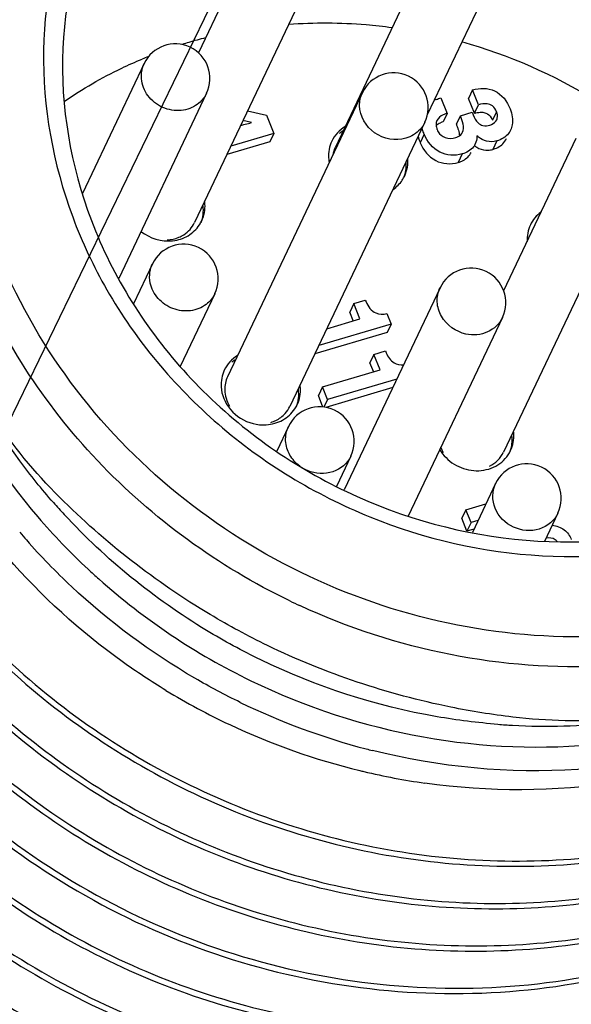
# Model space of a CAD drawing. Header units: millimetres. Extents: x -2409 to 4118, y -415 to 1151.
# Tile 14 of 38: x -2048.62 to -2043.84, y -213.19 to -204.65. Entities that reach past the tile are written whole.
import ezdxf
from ezdxf.enums import TextEntityAlignment as Align

# ---------------------------------------------------------------- set-up
doc = ezdxf.new("R2010")
doc.units = ezdxf.units.MM
doc.header["$LTSCALE"] = 65.395
doc.layers.get('0').update_dxf_attribs({"linetype": 'CONTINUOUS'})
doc.layers.add('00_COMPONENTS', color=7, linetype='CONTINUOUS')
doc.layers.add('51__DRAFT_DIMS', color=7, linetype='CONTINUOUS')
doc.styles.get("Standard").update_dxf_attribs({"font": 'simfang.ttf'})
doc.dimstyles.new('DIMSTYLE_1', dxfattribs={"dimtxt": 3, "dimasz": 3, "dimexe": 2.5, "dimexo": 0.5, "dimgap": 0.75, "dimtad": 1, "dimdsep": 46, "dimtxsty": 'STANDARD', "dimblk": '_FILLED', "dimblk1": '_FILLED', "dimblk2": '_FILLED', "dimcen": 0.09, "dimclrt": 3, "dimazin": 2, "dimtp": 0.3, "dimtm": 0.3, "dimtfac": 1, "dimtofl": 0, "dimtmove": 0, "dimatfit": 3, "dimldrblk": '_FILLED', "dimfxl": 1, "dimtolj": 1, "dimarcsym": 0})
doc.dimstyles.new('DIMSTYLE_3', dxfattribs={"dimtxt": 3, "dimasz": 3, "dimexe": 2.5, "dimexo": 0.5, "dimgap": 0.75, "dimtad": 1, "dimdsep": 46, "dimtxsty": 'STANDARD', "dimblk": '_FILLED', "dimblk1": '_FILLED', "dimblk2": '_FILLED', "dimcen": 0.09, "dimclrt": 3, "dimazin": 2, "dimtp": 0.5, "dimtm": 0.5, "dimtfac": 1, "dimtofl": 0, "dimtmove": 0, "dimatfit": 3, "dimldrblk": '_FILLED', "dimfxl": 1, "dimtolj": 1, "dimarcsym": 0})

# ---------------------------------------------------------------- blocks, each defined once
blk = doc.blocks.new('_FILLED')
at = {"color": 0, "linetype": 'ByBlock'}
blk.add_solid([(0, 0), (-1, 0.1667), (-1, -0.1667)], dxfattribs=at)
blk = doc.blocks.new('*D7')
at = {"layer": '51__DRAFT_DIMS', "color": 4}
for p, q in [((-2152.2772, -100.7443), (-2257.1061, -316.1165)), ((-1972.3105, -187.9881), (-2077.2779, -403.6449)), ((-2256.0119, -313.8686), (-2166.0979, -357.6328)), ((-2076.1838, -401.397), (-2166.0979, -357.6328))]:
    blk.add_line(p, q, dxfattribs=at)
at = {"layer": '51__DRAFT_DIMS', "color": 4, "xscale": 3, "yscale": 3, "zscale": 3}
for p, rotation in [((-2256.0119, -313.8686), 154.0462685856), ((-2076.1838, -401.397), 334.0462685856)]:
    blk.add_blockref('_FILLED', p, dxfattribs=dict(at, rotation=rotation))
at = {"layer": '51__DRAFT_DIMS', "color": 3}
blk.add_text('200', height=3, rotation=-25.95373, dxfattribs=at).set_placement((-2165.7696, -356.9585), align=Align.CENTER)
blk = doc.blocks.new('*D9')
at = {"layer": '51__DRAFT_DIMS', "color": 4}
for p, q in [((-2053.4997, -126.3004), (-2185.009, -397.5782)), ((-2017.5064, -143.7491), (-2149.0156, -415.0269)), ((-2183.9184, -395.3286), (-2165.9218, -404.0529)), ((-2147.9251, -412.7773), (-2165.9218, -404.0529))]:
    blk.add_line(p, q, dxfattribs=at)
at = {"layer": '51__DRAFT_DIMS', "color": 4, "xscale": 3, "yscale": 3, "zscale": 3}
for p, rotation in [((-2183.9184, -395.3286), 154.1369605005), ((-2147.9251, -412.7773), 334.1369605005)]:
    blk.add_blockref('_FILLED', p, dxfattribs=dict(at, rotation=rotation))
at = {"layer": '51__DRAFT_DIMS', "color": 3}
blk.add_text('40', height=3, rotation=-25.86304, dxfattribs=at).set_placement((-2165.5946, -403.3781), align=Align.CENTER)
blk = doc.blocks.new('*D10')
at = {"layer": '51__DRAFT_DIMS', "color": 4}
for p, q in [((-2122.4256, -85.8099), (-2243.5281, -335.6207)), ((-1979.0001, -155.3393), (-2100.1026, -405.1501)), ((-2243.5281, -335.6207), (-2244.9458, -338.5452)), ((-2243.8553, -336.2956), (-2172.1425, -371.0603)), ((-2100.4298, -405.825), (-2172.1425, -371.0603)), ((-2100.1026, -405.1501), (-2101.5203, -408.0746))]:
    blk.add_line(p, q, dxfattribs=at)
at = {"layer": '51__DRAFT_DIMS', "color": 4, "xscale": 3, "yscale": 3, "zscale": 3}
for p, rotation in [((-2243.8553, -336.2956), 154.1369605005), ((-2100.4298, -405.825), 334.1369605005)]:
    blk.add_blockref('_FILLED', p, dxfattribs=dict(at, rotation=rotation))
at = {"layer": '51__DRAFT_DIMS', "color": 3}
blk.add_text('160', height=3, rotation=-25.86304, dxfattribs=at).set_placement((-2171.8154, -370.3854), align=Align.CENTER)

msp = doc.modelspace()

# ---------------------------------------------------------------- linework, layer by layer
at = {"layer": '00_COMPONENTS', "color": 7}
for p, q in [((-2044.7168, -203.2932), (-2045.8877, -205.7582)), ((-2044.1748, -203.5506), (-2045.0869, -205.4707)), ((-2046.478, -203.6832), (-2047.072, -204.9337)), ((-2045.9361, -203.9406), (-2047.1069, -206.4056)), ((-2047.5445, -205.0268), (-2048.0793, -206.1529)), ((-2044.6932, -205.2554), (-2044.7282, -205.329)), ((-2044.642, -205.3842), (-2044.6932, -205.2554)), ((-2047.0025, -205.2842), (-2047.7652, -206.89)), ((-2045.6501, -205.2784), (-2046.8209, -207.7434)), ((-2044.9683, -205.3236), (-2044.9147, -205.4582)), ((-2044.677, -205.4578), (-2044.7282, -205.329)), ((-2044.677, -205.4578), (-2044.642, -205.3842)), ((-2046.6463, -205.436), (-2046.4817, -205.4746)), ((-2046.4817, -205.4746), (-2046.419, -205.6321)), ((-2044.9143, -205.4593), (-2044.9492, -205.5329)), ((-2044.8347, -205.5532), (-2044.7997, -205.4796)), ((-2044.7997, -205.4796), (-2044.6974, -205.4493)), ((-2044.6974, -205.4493), (-2044.6887, -205.4711)), ((-2046.6117, -205.5375), (-2046.6867, -205.521)), ((-2045.1081, -205.5358), (-2046.2789, -208.0009)), ((-2046.419, -205.6321), (-2046.7919, -205.7425)), ((-2046.419, -205.6321), (-2046.454, -205.7056)), ((-2043.797, -205.6763), (-2044.4245, -206.9975)), ((-2046.454, -205.7056), (-2046.8269, -205.8161)), ((-2043.255, -205.9337), (-2044.4258, -208.3987)), ((-2047.4726, -206.7651), (-2047.6374, -207.112)), ((-2044.9763, -206.9724), (-2045.8089, -208.7253)), ((-2046.9306, -207.0226), (-2047.2306, -207.6541)), ((-2045.7253, -207.1082), (-2045.7602, -207.1818)), ((-2045.7253, -207.1082), (-2045.6249, -207.0785)), ((-2045.672, -207.2422), (-2045.7253, -207.1082)), ((-2045.6249, -207.0785), (-2045.6186, -207.0944)), ((-2045.7274, -207.2642), (-2045.7602, -207.1818)), ((-2045.4378, -207.195), (-2045.4016, -207.2861)), ((-2045.4016, -207.2861), (-2046.0275, -207.4715)), ((-2045.959, -207.3272), (-2045.672, -207.2422)), ((-2045.4016, -207.2861), (-2045.4365, -207.3597)), ((-2044.4343, -207.2298), (-2045.2529, -208.9532)), ((-2045.4365, -207.3597), (-2046.0625, -207.5451)), ((-2045.55, -207.5489), (-2045.585, -207.6225)), ((-2045.55, -207.5489), (-2045.4497, -207.5192)), ((-2045.4967, -207.6828), (-2045.55, -207.5489)), ((-2045.4497, -207.5192), (-2045.4434, -207.535)), ((-2045.5522, -207.7049), (-2045.585, -207.6225)), ((-2045.9974, -207.8311), (-2045.4967, -207.6828)), ((-2045.3523, -207.7641), (-2045.9533, -207.9421)), ((-2045.9974, -207.8311), (-2046.0323, -207.9047)), ((-2045.9921, -208.006), (-2046.0323, -207.9047)), ((-2045.9533, -207.9421), (-2045.9974, -207.8311)), ((-2045.3872, -207.8377), (-2045.9676, -208.0096)), ((-2045.9533, -207.9421), (-2045.9838, -208.0064)), ((-2046.2923, -208.1751), (-2046.3939, -208.389)), ((-2045.7503, -208.4325), (-2045.8746, -208.6941)), ((-2044.4945, -208.6702), (-2044.6956, -209.0936)), ((-2044.7515, -208.8976), (-2044.5781, -208.8463)), ((-2044.7515, -208.8976), (-2044.7864, -208.9712)), ((-2044.7073, -209.0086), (-2044.7515, -208.8976)), ((-2043.9525, -208.9276), (-2044.0682, -209.1712)), ((-2044.7423, -209.0822), (-2044.7864, -208.9712)), ((-2044.7073, -209.0086), (-2044.7423, -209.0822)), ((-2044.6467, -208.9906), (-2044.7073, -209.0086)), ((-2044.6816, -209.0642), (-2044.7423, -209.0822))]:
    msp.add_line(p, q, dxfattribs=at)
at = {"layer": '00_COMPONENTS', "color": 4}
for p, q in [((-2044.4854, -205.4441), (-2044.5204, -205.5177)), ((-2045.1136, -205.6402), (-2045.1485, -205.7137)), ((-2044.4832, -205.6971), (-2044.5182, -205.7706)), ((-2044.7838, -205.8104), (-2044.8187, -205.884))]:
    msp.add_line(p, q, dxfattribs=at)
at = {"layer": '00_COMPONENTS', "color": 7}
for centre, radius, start, end in [((-2046.0224, -208.6762), 3.998, 104.33671, 106.49806), ((-2047.2735, -205.1555), 0.3, 334.59297, 154.59297), ((-2046.0329, -208.6401), 3.9604, 106.50124, 107.35992), ((-2046.019, -209.2268), 4.5581, 58.30906, 74.32089), ((-2046.051, -208.5905), 3.9076, 111.87939, 112.748), ((-2045.3791, -205.4071), 0.3, 334.59297, 154.59297), ((-2044.8872, -205.626), 0.3126, 112.74997, 116.80575), ((-2044.8506, -205.6784), 0.2292, 106.22411, 109.9002), ((-2044.8602, -205.5428), 0.1523, 197.68474, 201.74262), ((-2044.8821, -205.5518), 0.1286, 201.64787, 211.8175), ((-2044.8875, -205.746), 0.223, 106.17268, 112.53835), ((-2045.6559, -205.8747), 0.3104, 121.45249, 128.61881), ((-2044.8035, -205.5723), 0.3728, 193.28782, 198.62198), ((-2045.6567, -205.8672), 0.2553, 154.7303, 168.92422), ((-2044.7442, -205.5526), 0.4353, 198.58807, 201.7309), ((-2045.6241, -205.826), 0.3197, 183.49042, 190.33325), ((-2044.5677, -205.6094), 0.1686, 266.1136, 272.96497), ((-2045.5463, -205.8753), 0.2914, 326.36951, 334.60409), ((-2047.3334, -206.264), 0.3176, 3.47765, 7.50117), ((-2043.9334, -206.5993), 0.3088, 126.86466, 128.62765), ((-2047.3076, -206.2653), 0.2914, 326.36951, 334.60409), ((-2047.2016, -206.8938), 0.3, 334.59297, 154.59297), ((-2044.7053, -207.1011), 0.3, 334.59297, 154.59297), ((-2046.5891, -207.86), 0.3104, 121.45249, 128.61881), ((-2046.5054, -207.8592), 0.3176, 3.47765, 7.50117), ((-2046.4796, -207.8605), 0.2914, 326.36951, 334.60409), ((-2046.0213, -208.3038), 0.3, 334.59297, 154.59297), ((-2044.6523, -208.257), 0.3176, 3.37079, 7.49203), ((-2044.6266, -208.2583), 0.2915, 326.05236, 334.60329), ((-2044.2235, -208.7989), 0.3, 334.59297, 154.59297), ((-2044.1582, -205.1631), 5.5589, 221.33204, 222.77045), ((-2044.2182, -205.3207), 5.5937, 220.57658, 227.02989), ((-2044.2962, -205.4103), 5.6822, 220.37794, 221.28239), ((-2044.2332, -205.3535), 5.767, 221.29384, 226.8917), ((-2044.1712, -205.2718), 5.6616, 227.01904, 228.27906), ((-2044.0955, -205.1764), 5.7831, 228.34871, 244.13133), ((-2044.2631, -205.3647), 5.964, 238.76712, 244.81017), ((-2044.1038, -205.1908), 5.9758, 244.14545, 255.32125), ((-2044.255, -205.3428), 5.9873, 244.82916, 256.3098), ((-2044.0453, -205.1985), 5.5767, 265.60036, 266.9039), ((-2044.0495, -205.3047), 5.4705, 266.88789, 276.20473), ((-2044.1279, -205.2755), 5.8878, 255.33933, 255.90146), ((-2044.2751, -205.4183), 5.9092, 256.32597, 256.66913), ((-2044.2775, -205.4285), 5.8987, 256.6684, 261.91317)]:
    msp.add_arc(centre, radius, start, end, dxfattribs=at)
at = {"layer": '00_COMPONENTS', "color": 4}
for centre, radius, start, end in [((-2044.184, -204.8706), 4.2494, 200.47873, 209.90248), ((-2045.9995, -208.2579), 0.3247, 233.32895, 247.20279), ((-2043.7549, -204.457), 5.8086, 244.23127, 245.17219)]:
    msp.add_arc(centre, radius, start, end, dxfattribs=at)
at = {"layer": '00_COMPONENTS', "color": 7}
for points, knots in [([(-2054.1207, -205.3057), (-2053.9595, -204.9744), (-2053.5868, -204.3335), (-2052.8916, -203.4626), (-2052.0722, -202.6962), (-2051.1436, -202.0484), (-2050.1228, -201.5308), (-2049.0284, -201.1525), (-2047.8804, -200.9202), (-2047.0965, -200.8656), (-2046.7027, -200.8631)], [0, 0, 0, 0, 0.121401, 0.243257, 0.36596, 0.489832, 0.615103, 0.741898, 0.87023, 1, 1, 1, 1]), ([(-2053.6987, -205.5885), (-2053.5708, -205.3378), (-2053.2843, -204.8504), (-2052.7703, -204.1744), (-2052.1773, -203.5604), (-2051.2884, -202.8319), (-2050.0122, -202.1114), (-2048.8849, -201.772), (-2048.3062, -201.6621)], [0, 0, 0, 0, 0.122382, 0.245113, 0.368458, 0.492648, 0.743858, 1, 1, 1, 1]), ([(-2047.9184, -203.5513), (-2048.1293, -203.9951), (-2048.3609, -205.0026), (-2048.0533, -206.5357), (-2047.1632, -207.8751), (-2045.83, -208.8271), (-2044.2498, -209.2589), (-2042.6492, -209.1026), (-2041.2666, -208.3723), (-2040.632, -207.5562), (-2040.4212, -207.1123)], [0, 0, 0, 0, 0.119162, 0.241821, 0.369281, 0.499999, 0.630717, 0.758178, 0.880838, 1, 1, 1, 1]), ([(-2050.4438, -204.7106), (-2050.6173, -205.3165), (-2050.7294, -206.6273), (-2050.1693, -208.5371), (-2048.9688, -210.1926), (-2047.2724, -211.4026), (-2045.2757, -212.0322), (-2043.2029, -212.0038), (-2041.2941, -211.3112), (-2040.2708, -210.4373), (-2039.8662, -209.9327)], [0, 0, 0, 0, 0.118452, 0.240448, 0.366596, 0.495733, 0.62556, 0.753646, 0.878439, 1, 1, 1, 1]), ([(-2050.4354, -204.7129), (-2050.6017, -205.3169), (-2050.7016, -206.6203), (-2050.134, -208.5148), (-2048.9356, -210.1556), (-2047.249, -211.3558), (-2045.2659, -211.9829), (-2043.2065, -211.9608), (-2041.3063, -211.2828), (-2040.2825, -210.4228), (-2039.8755, -209.9251)], [0, 0, 0, 0, 0.118476, 0.240503, 0.36665, 0.495753, 0.62554, 0.75361, 0.878419, 1, 1, 1, 1]), ([(-2046.2911, -204.6853), (-2046.0672, -204.6687), (-2045.7655, -204.6706), (-2045.4673, -204.7031), (-2045.3925, -204.7132)], [0, 0, 0, 0, 0.748573, 1, 1, 1, 1]), ([(-2048.2389, -205.3548), (-2048.0803, -205.2461), (-2047.8563, -205.1171), (-2047.6217, -205.0119), (-2047.562, -204.9868)], [0, 0, 0, 0, 0.74822, 1, 1, 1, 1]), ([(-2044.6932, -205.2554), (-2044.6323, -205.2374), (-2044.4831, -205.2339), (-2044.3927, -205.3549), (-2044.3672, -205.4191)], [0, 0, 0, 0, 0.47936, 1, 1, 1, 1]), ([(-2044.4854, -205.4441), (-2044.4931, -205.4247), (-2044.515, -205.3912), (-2044.5762, -205.3691), (-2044.6183, -205.3772), (-2044.642, -205.3842)], [0, 0, 0, 0, 0.335951, 0.601408, 1, 1, 1, 1]), ([(-2044.3672, -205.4191), (-2044.35, -205.4624), (-2044.3386, -205.5284), (-2044.3568, -205.589), (-2044.3636, -205.6034)], [0, 0, 0, 0, 0.745819, 1, 1, 1, 1]), ([(-2044.9286, -205.4629), (-2044.9356, -205.4654), (-2044.9648, -205.4775), (-2044.9927, -205.4991), (-2045.0033, -205.5213)], [0, 0, 0, 0, 0.230319, 1, 1, 1, 1]), ([(-2044.6887, -205.4711), (-2044.6785, -205.4967), (-2044.6588, -205.5381), (-2044.6005, -205.5703), (-2044.5628, -205.5656), (-2044.5435, -205.5599)], [0, 0, 0, 0, 0.435484, 0.683261, 1, 1, 1, 1]), ([(-2044.677, -205.4578), (-2044.6734, -205.4567), (-2044.6533, -205.4509), (-2044.6322, -205.4477), (-2044.615, -205.4483)], [0, 0, 0, 0, 0.176131, 1, 1, 1, 1]), ([(-2044.5953, -205.4505), (-2044.5893, -205.4517), (-2044.5635, -205.4591), (-2044.5417, -205.4787), (-2044.531, -205.4963)], [0, 0, 0, 0, 0.22771, 1, 1, 1, 1]), ([(-2044.5435, -205.5599), (-2044.5386, -205.5584), (-2044.5148, -205.5494), (-2044.4926, -205.5316), (-2044.4839, -205.5131)], [0, 0, 0, 0, 0.200679, 1, 1, 1, 1]), ([(-2044.4839, -205.5131), (-2044.4818, -205.5087), (-2044.474, -205.4864), (-2044.4786, -205.4613), (-2044.4854, -205.4441)], [0, 0, 0, 0, 0.210672, 1, 1, 1, 1]), ([(-2050.7364, -205.5923), (-2050.8404, -206.1908), (-2050.8253, -207.4556), (-2050.1505, -209.2466), (-2048.9087, -210.7686), (-2047.2368, -211.8607), (-2045.3107, -212.4104), (-2043.3298, -212.353), (-2041.5055, -211.6884), (-2040.5149, -210.8672), (-2040.1161, -210.3924)], [0, 0, 0, 0, 0.118905, 0.241505, 0.367989, 0.497044, 0.626491, 0.754134, 0.878623, 1, 1, 1, 1]), ([(-2050.7145, -205.5464), (-2050.8185, -206.1448), (-2050.8034, -207.4096), (-2050.1286, -209.2006), (-2048.8868, -210.7226), (-2047.2149, -211.8147), (-2045.2889, -212.3643), (-2043.308, -212.3069), (-2041.4837, -211.6423), (-2040.4932, -210.8212), (-2040.0944, -210.3464)], [0, 0, 0, 0, 0.118905, 0.241505, 0.367989, 0.497044, 0.626491, 0.754134, 0.878623, 1, 1, 1, 1]), ([(-2046.7072, -205.5642), (-2046.6944, -205.5606), (-2046.6627, -205.5513), (-2046.6303, -205.5442), (-2046.6117, -205.5374)], [0, 0, 0, 0, 0.403389, 1, 1, 1, 1]), ([(-2045.1136, -205.6402), (-2045.1151, -205.6363), (-2045.1221, -205.6181), (-2045.1278, -205.5994), (-2045.1313, -205.5844)], [0, 0, 0, 0, 0.210468, 1, 1, 1, 1]), ([(-2045.0033, -205.5213), (-2045.0083, -205.532), (-2045.0118, -205.5486), (-2045.0105, -205.5649), (-2045.0099, -205.5694)], [0, 0, 0, 0, 0.72216, 1, 1, 1, 1]), ([(-2044.3636, -205.6034), (-2044.3685, -205.6137), (-2044.3956, -205.6581), (-2044.4447, -205.6857), (-2044.4832, -205.6971)], [0, 0, 0, 0, 0.221226, 1, 1, 1, 1]), ([(-2044.7838, -205.8104), (-2044.8464, -205.829), (-2044.9955, -205.8186), (-2045.0884, -205.7034), (-2045.1136, -205.6402)], [0, 0, 0, 0, 0.489743, 1, 1, 1, 1]), ([(-2044.9914, -205.6196), (-2044.978, -205.6412), (-2044.9307, -205.6803), (-2044.8698, -205.6765), (-2044.8405, -205.6678)], [0, 0, 0, 0, 0.454371, 1, 1, 1, 1]), ([(-2044.8405, -205.6678), (-2044.8332, -205.6656), (-2044.8096, -205.6571), (-2044.7888, -205.6387), (-2044.7813, -205.6228)], [0, 0, 0, 0, 0.30231, 1, 1, 1, 1]), ([(-2044.6572, -205.6524), (-2044.6567, -205.6563), (-2044.6556, -205.6803), (-2044.6614, -205.7048), (-2044.67, -205.7231)], [0, 0, 0, 0, 0.161224, 1, 1, 1, 1]), ([(-2044.4832, -205.6971), (-2044.512, -205.7056), (-2044.5704, -205.7074), (-2044.6216, -205.6817), (-2044.6414, -205.6658)], [0, 0, 0, 0, 0.541597, 1, 1, 1, 1]), ([(-2044.5182, -205.7706), (-2044.5035, -205.7663), (-2044.4553, -205.7483), (-2044.4142, -205.7097), (-2044.3986, -205.677)], [0, 0, 0, 0, 0.296354, 1, 1, 1, 1]), ([(-2045.1485, -205.7137), (-2045.1234, -205.777), (-2045.0305, -205.8922), (-2044.8813, -205.9026), (-2044.8187, -205.884)], [0, 0, 0, 0, 0.510257, 1, 1, 1, 1]), ([(-2044.67, -205.7231), (-2044.6742, -205.7318), (-2044.6996, -205.7737), (-2044.7464, -205.7994), (-2044.7838, -205.8104)], [0, 0, 0, 0, 0.198662, 1, 1, 1, 1]), ([(-2044.6775, -205.7385), (-2044.6711, -205.7437), (-2044.642, -205.7641), (-2044.6064, -205.7757), (-2044.5791, -205.7775)], [0, 0, 0, 0, 0.229244, 1, 1, 1, 1]), ([(-2050.8845, -205.8194), (-2051.0077, -206.424), (-2051.0249, -207.7102), (-2050.3702, -209.543), (-2049.1238, -211.1048), (-2047.4281, -212.2252), (-2045.4674, -212.7841), (-2043.4519, -212.7145), (-2041.6037, -212.0168), (-2040.6121, -211.1623), (-2040.2176, -210.6708)], [0, 0, 0, 0, 0.11881, 0.241307, 0.36778, 0.496922, 0.626481, 0.75419, 0.878658, 1, 1, 1, 1]), ([(-2050.8721, -205.8213), (-2050.9886, -206.4235), (-2050.9949, -207.7016), (-2050.3342, -209.5191), (-2049.091, -211.0668), (-2047.4055, -212.178), (-2045.4584, -212.735), (-2043.4558, -212.672), (-2041.6158, -211.9889), (-2040.6237, -211.1479), (-2040.2269, -210.6632)], [0, 0, 0, 0, 0.118841, 0.241367, 0.367835, 0.49694, 0.62646, 0.754155, 0.878639, 1, 1, 1, 1]), ([(-2044.8187, -205.884), (-2044.8038, -205.8796), (-2044.7583, -205.8625), (-2044.7192, -205.8266), (-2044.705, -205.7966)], [0, 0, 0, 0, 0.319378, 1, 1, 1, 1]), ([(-2051.2086, -206.1664), (-2051.3595, -206.4844), (-2051.5937, -207.1582), (-2051.7662, -208.5864), (-2051.3954, -210.4337), (-2050.1163, -212.3415), (-2048.2032, -213.6994), (-2045.9295, -214.3151), (-2043.6156, -214.0947), (-2041.9175, -213.2079), (-2040.884, -212.1628), (-2040.4896, -211.5483), (-2040.3282, -211.226)], [0, 0, 0, 0, 0.059175, 0.118825, 0.240332, 0.366537, 0.49622, 0.626484, 0.754353, 0.878333, 0.939388, 1, 1, 1, 1]), ([(-2051.1977, -206.2002), (-2051.4241, -206.8322), (-2051.6157, -208.2269), (-2051.0628, -210.2834), (-2049.774, -212.0534), (-2047.9283, -213.3074), (-2045.7654, -213.885), (-2043.5615, -213.7046), (-2041.6085, -212.7737), (-2040.6473, -211.7099), (-2040.2987, -211.1185)], [0, 0, 0, 0, 0.11846, 0.240536, 0.367071, 0.496726, 0.626829, 0.754686, 0.878872, 1, 1, 1, 1]), ([(-2051.1433, -206.1845), (-2051.3208, -206.8057), (-2051.4288, -208.1523), (-2050.8264, -210.1053), (-2049.5569, -211.7784), (-2047.7819, -212.9714), (-2045.7138, -213.543), (-2043.5967, -213.4182), (-2041.6883, -212.6014), (-2040.7072, -211.6371), (-2040.3339, -211.0925)], [0, 0, 0, 0, 0.118593, 0.240856, 0.367362, 0.49678, 0.626642, 0.754453, 0.878783, 1, 1, 1, 1]), ([(-2051.1349, -206.1869), (-2051.3026, -206.7971), (-2051.4005, -208.1148), (-2050.8157, -210.0265), (-2049.5893, -211.674), (-2047.8713, -212.8677), (-2045.8593, -213.4719), (-2043.7816, -213.4114), (-2041.8801, -212.6844), (-2040.8721, -211.7878), (-2040.4772, -211.2737)], [0, 0, 0, 0, 0.118532, 0.240666, 0.366959, 0.496177, 0.62598, 0.753944, 0.878567, 1, 1, 1, 1]), ([(-2051.2196, -206.2461), (-2051.4467, -206.8801), (-2051.6381, -208.2796), (-2051.0796, -210.3419), (-2049.7816, -212.1143), (-2047.9253, -213.3656), (-2045.7531, -213.9349), (-2043.544, -213.7409), (-2041.5927, -212.7928), (-2040.6386, -211.7172), (-2040.2949, -211.1209)], [0, 0, 0, 0, 0.118477, 0.240587, 0.367169, 0.496858, 0.626963, 0.754779, 0.878905, 1, 1, 1, 1]), ([(-2051.2635, -206.2907), (-2051.4008, -206.6108), (-2051.6078, -207.2862), (-2051.7303, -208.7063), (-2051.3102, -210.5244), (-2050.0012, -212.3844), (-2048.085, -213.6945), (-2045.8292, -214.2724), (-2043.5451, -214.0308), (-2041.8734, -213.1435), (-2040.8553, -212.1067), (-2040.4661, -211.4987), (-2040.3064, -211.1799)], [0, 0, 0, 0, 0.059181, 0.118902, 0.240658, 0.367054, 0.496761, 0.626902, 0.754594, 0.878433, 0.939433, 1, 1, 1, 1]), ([(-2038.7977, -213.7366), (-2038.9229, -213.94), (-2039.1944, -214.3352), (-2039.6597, -214.8851), (-2040.1799, -215.3886), (-2040.9426, -215.994), (-2042.0131, -216.614), (-2043.1895, -217.0255), (-2044.174, -217.226), (-2045.1878, -217.3395), (-2046.4797, -217.3124), (-2048.0102, -217.0136), (-2049.4765, -216.4591), (-2050.8294, -215.6674), (-2052.0236, -214.665), (-2052.8565, -213.6775), (-2053.4051, -212.8179), (-2053.8677, -211.9264), (-2054.2865, -210.7531), (-2054.4765, -209.5312), (-2054.4845, -208.5578), (-2054.4193, -207.837), (-2054.2836, -207.1296), (-2054.1466, -206.6702), (-2054.0669, -206.4451)], [0, 0, 0, 0, 0.02981, 0.059721, 0.089777, 0.120016, 0.181092, 0.243176, 0.274638, 0.306347, 0.370357, 0.435036, 0.500069, 0.565097, 0.629764, 0.693754, 0.725451, 0.7569, 0.818959, 0.880012, 0.910241, 0.940289, 0.970194, 1, 1, 1, 1]), ([(-2038.8941, -213.6752), (-2039.1463, -214.07), (-2039.7343, -214.8147), (-2041.1916, -216.056), (-2043.4715, -217.0623), (-2046.497, -217.2293), (-2049.4542, -216.373), (-2051.9722, -214.6028), (-2053.7337, -212.1392), (-2054.373, -209.732), (-2054.3143, -207.8197), (-2054.1002, -206.8957), (-2053.9494, -206.4523)], [0, 0, 0, 0, 0.059882, 0.120324, 0.243418, 0.370485, 0.50013, 0.629741, 0.756725, 0.879728, 0.940136, 1, 1, 1, 1]), ([(-2047.5719, -206.4824), (-2047.4973, -206.542), (-2047.3428, -206.5887), (-2047.1602, -206.5296), (-2047.0899, -206.4644), (-2047.0649, -206.4267)], [0, 0, 0, 0, 0.509267, 0.75889, 1, 1, 1, 1]), ([(-2047.2442, -206.5338), (-2047.2291, -206.5276), (-2047.1725, -206.4988), (-2047.1271, -206.4482), (-2047.1069, -206.4056)], [0, 0, 0, 0, 0.257263, 1, 1, 1, 1]), ([(-2045.6186, -207.0944), (-2045.6028, -207.1341), (-2045.5504, -207.2021), (-2045.4687, -207.2026), (-2045.4378, -207.195)], [0, 0, 0, 0, 0.573908, 1, 1, 1, 1]), ([(-2048.3324, -208.8344), (-2048.4344, -208.7184), (-2048.818, -208.2437), (-2049.1211, -207.7034), (-2049.2886, -207.2796)], [0, 0, 0, 0, 0.253118, 1, 1, 1, 1]), ([(-2048.2788, -208.7887), (-2048.4934, -208.5742), (-2048.882, -208.1011), (-2049.1655, -207.5581), (-2049.278, -207.2755)], [0, 0, 0, 0, 0.499355, 1, 1, 1, 1]), ([(-2049.4232, -207.3322), (-2049.3698, -207.4789), (-2049.1265, -208.0617), (-2048.7756, -208.5985), (-2048.4668, -208.9592)], [0, 0, 0, 0, 0.247536, 1, 1, 1, 1]), ([(-2045.4434, -207.535), (-2045.4297, -207.5694), (-2045.3897, -207.6286), (-2045.3212, -207.6422), (-2045.2935, -207.6404)], [0, 0, 0, 0, 0.571257, 1, 1, 1, 1]), ([(-2046.8541, -207.9306), (-2046.8261, -208.0009), (-2046.7193, -208.1251), (-2046.561, -208.165), (-2046.4847, -208.16)], [0, 0, 0, 0, 0.496985, 1, 1, 1, 1]), ([(-2046.4847, -208.16), (-2046.4353, -208.1568), (-2046.3383, -208.1299), (-2046.2633, -208.0616), (-2046.2369, -208.0219)], [0, 0, 0, 0, 0.50927, 1, 1, 1, 1]), ([(-2044.9784, -208.3745), (-2044.9485, -208.4257), (-2044.8609, -208.5143), (-2044.6868, -208.5716), (-2044.5085, -208.5438), (-2044.4157, -208.4671), (-2044.3847, -208.4211)], [0, 0, 0, 0, 0.254941, 0.511973, 0.761378, 1, 1, 1, 1]), ([(-2039.6464, -208.5279), (-2039.8959, -209.0215), (-2040.4169, -209.7038), (-2041.3112, -210.3843), (-2042.3354, -210.9153), (-2043.7894, -211.2454), (-2044.9837, -211.1312), (-2045.5621, -210.9859)], [0, 0, 0, 0, 0.240723, 0.36319, 0.487352, 0.740431, 1, 1, 1, 1]), ([(-2039.6453, -208.5286), (-2039.8712, -209.0044), (-2040.4967, -209.8923), (-2041.829, -210.846), (-2043.4232, -211.3455), (-2044.5518, -211.3475), (-2045.1073, -211.2686)], [0, 0, 0, 0, 0.242562, 0.48904, 0.741634, 1, 1, 1, 1]), ([(-2046.4737, -210.0747), (-2046.643, -209.9926), (-2047.2952, -209.6405), (-2047.8879, -209.1792), (-2048.2788, -208.7887)], [0, 0, 0, 0, 0.254029, 1, 1, 1, 1]), ([(-2046.5329, -210.1992), (-2046.6934, -210.1214), (-2047.3171, -209.7826), (-2047.8782, -209.3279), (-2048.2389, -208.938)], [0, 0, 0, 0, 0.251378, 1, 1, 1, 1]), ([(-2044.002, -209.0318), (-2043.9656, -209.0367), (-2043.8932, -209.0596), (-2043.8495, -209.1223), (-2043.8366, -209.1546)], [0, 0, 0, 0, 0.514304, 1, 1, 1, 1]), ([(-2043.9603, -209.1718), (-2043.9645, -209.166), (-2043.9892, -209.1415), (-2044.0278, -209.1406), (-2044.0546, -209.1425)], [0, 0, 0, 0, 0.209069, 1, 1, 1, 1]), ([(-2047.3556, -210.4644), (-2047.4851, -210.3858), (-2047.9867, -210.0551), (-2048.4374, -209.6467), (-2048.7319, -209.3076)], [0, 0, 0, 0, 0.252144, 1, 1, 1, 1]), ([(-2046.7098, -210.5685), (-2046.8437, -210.5036), (-2047.3676, -210.2249), (-2047.8499, -209.8676), (-2048.1743, -209.5638)], [0, 0, 0, 0, 0.250825, 1, 1, 1, 1]), ([(-2040.9112, -209.6793), (-2041.3854, -210.0676), (-2042.4886, -210.6682), (-2043.7426, -210.7678), (-2044.3439, -210.6962)], [0, 0, 0, 0, 0.503009, 1, 1, 1, 1]), ([(-2046.6188, -210.38), (-2046.1459, -210.6093), (-2045.1391, -210.9385), (-2043.5706, -211.0011), (-2042.0783, -210.6265), (-2041.2105, -210.0938), (-2040.8372, -209.772)], [0, 0, 0, 0, 0.257253, 0.510981, 0.758743, 1, 1, 1, 1]), ([(-2044.3439, -210.6962), (-2044.5245, -210.6747), (-2045.2568, -210.557), (-2045.9702, -210.3187), (-2046.4737, -210.0747)], [0, 0, 0, 0, 0.245309, 1, 1, 1, 1]), ([(-2044.4731, -210.7588), (-2044.6504, -210.7451), (-2045.3592, -210.6567), (-2046.0506, -210.433), (-2046.5329, -210.1992)], [0, 0, 0, 0, 0.249127, 1, 1, 1, 1]), ([(-2051.1014, -210.718), (-2050.8513, -211.3755), (-2050.0671, -212.6127), (-2048.8875, -213.4733), (-2048.2389, -213.7877)], [0, 0, 0, 0, 0.493893, 1, 1, 1, 1]), ([(-2049.1784, -211.4394), (-2048.533, -212.0162), (-2046.9944, -212.9135), (-2044.7978, -213.1991), (-2043.1095, -212.89), (-2041.9434, -212.4022), (-2040.9311, -211.6792), (-2040.3878, -211.0584), (-2040.1587, -210.7239)], [0, 0, 0, 0, 0.25557, 0.510187, 0.635702, 0.759037, 0.880289, 1, 1, 1, 1]), ([(-2049.1473, -211.4017), (-2048.5046, -211.9736), (-2046.9754, -212.8641), (-2044.7933, -213.1519), (-2043.1141, -212.8511), (-2041.9523, -212.3724), (-2040.941, -211.6607), (-2040.3956, -211.0483), (-2040.1647, -210.718)], [0, 0, 0, 0, 0.25553, 0.51012, 0.635642, 0.758998, 0.880277, 1, 1, 1, 1]), ([(-2037.9237, -213.1576), (-2038.092, -213.5034), (-2038.4834, -214.1716), (-2039.2184, -215.0744), (-2040.0875, -215.8617), (-2041.0733, -216.5179), (-2042.156, -217.0302), (-2043.3142, -217.3888), (-2044.5251, -217.5869), (-2045.765, -217.6207), (-2047.0096, -217.4899), (-2048.2345, -217.197), (-2049.4159, -216.7479), (-2050.5307, -216.1514), (-2051.5571, -215.419), (-2052.4752, -214.5651), (-2053.2666, -213.6064), (-2053.7024, -212.9052), (-2053.8938, -212.5436)], [0, 0, 0, 0, 0.059079, 0.1184, 0.178166, 0.238544, 0.299647, 0.361531, 0.424188, 0.48755, 0.551498, 0.615871, 0.680478, 0.745112, 0.809563, 0.873635, 0.937157, 1, 1, 1, 1])]:
    msp.add_open_spline(points, degree=3, knots=knots, dxfattribs=at)
at = {"layer": '00_COMPONENTS', "color": 4}
for points, knots in [([(-2048.1163, -203.5071), (-2048.3062, -203.9459), (-2048.5141, -204.9207), (-2048.3359, -205.8983), (-2048.1648, -206.3573)], [0, 0, 0, 0, 0.493922, 1, 1, 1, 1]), ([(-2047.8677, -206.9891), (-2047.616, -207.4272), (-2046.9483, -208.2268), (-2045.6187, -209.0351), (-2044.1046, -209.3805), (-2042.5873, -209.2153), (-2041.2528, -208.551), (-2040.277, -207.4598), (-2039.796, -206.0849), (-2039.8472, -205.1113), (-2039.9572, -204.6457)], [0, 0, 0, 0, 0.12836, 0.258802, 0.388771, 0.515879, 0.639043, 0.759091, 0.878462, 1, 1, 1, 1]), ([(-2047.2024, -205.4303), (-2047.2559, -205.4394), (-2047.37, -205.4273), (-2047.5083, -205.3313), (-2047.5809, -205.1822), (-2047.5662, -205.0724), (-2047.5444, -205.0269)], [0, 0, 0, 0, 0.2556, 0.513392, 0.761991, 1, 1, 1, 1]), ([(-2045.273, -205.6739), (-2045.3609, -205.7), (-2045.5674, -205.6657), (-2045.6726, -205.482), (-2045.6744, -205.3926)], [0, 0, 0, 0, 0.506388, 1, 1, 1, 1]), ([(-2040.1127, -208.357), (-2040.3811, -208.6775), (-2041.0219, -209.2487), (-2042.1916, -209.81), (-2043.495, -210.0492), (-2044.8398, -209.9516), (-2046.1337, -209.5262), (-2047.288, -208.8023), (-2048.2227, -207.8303), (-2048.6616, -207.0494), (-2048.8233, -206.6428)], [0, 0, 0, 0, 0.118925, 0.240377, 0.364767, 0.491689, 0.620073, 0.74849, 0.875485, 1, 1, 1, 1]), ([(-2046.2801, -209.688), (-2046.9, -209.3887), (-2048.0299, -208.572), (-2048.7915, -207.3994), (-2049.04, -206.7745)], [0, 0, 0, 0, 0.505862, 1, 1, 1, 1]), ([(-2047.0057, -207.1151), (-2047.0447, -207.145), (-2047.1434, -207.1837), (-2047.2997, -207.1629), (-2047.4308, -207.074), (-2047.4805, -206.9793), (-2047.4909, -206.9303)], [0, 0, 0, 0, 0.2433, 0.496965, 0.752455, 1, 1, 1, 1]), ([(-2044.7512, -207.373), (-2044.8371, -207.3545), (-2044.9601, -207.2667), (-2045.0105, -207.0969), (-2044.994, -207.0099), (-2044.9762, -206.9725)], [0, 0, 0, 0, 0.509938, 0.759015, 1, 1, 1, 1]), ([(-2044.4344, -207.2298), (-2044.46, -207.2837), (-2044.5574, -207.3767), (-2044.6896, -207.3862), (-2044.7512, -207.373)], [0, 0, 0, 0, 0.486189, 1, 1, 1, 1]), ([(-2046.2792, -208.4223), (-2046.3006, -208.3848), (-2046.327, -208.3003), (-2046.3102, -208.2128), (-2046.2923, -208.1751)], [0, 0, 0, 0, 0.508131, 1, 1, 1, 1]), ([(-2045.7503, -208.4325), (-2045.7798, -208.4946), (-2045.902, -208.598), (-2046.0579, -208.5857), (-2046.1254, -208.5573)], [0, 0, 0, 0, 0.484363, 1, 1, 1, 1]), ([(-2044.3398, -209.0469), (-2044.4085, -209.0147), (-2044.5255, -208.9014), (-2044.525, -208.7344), (-2044.4945, -208.6702)], [0, 0, 0, 0, 0.516137, 1, 1, 1, 1]), ([(-2043.9525, -208.9276), (-2043.9828, -208.9915), (-2044.1107, -209.097), (-2044.2716, -209.079), (-2044.3398, -209.0469)], [0, 0, 0, 0, 0.483924, 1, 1, 1, 1]), ([(-2041.0346, -209.4696), (-2041.4002, -209.7042), (-2042.2092, -210.0783), (-2043.5353, -210.3095), (-2044.9011, -210.2072), (-2045.7777, -209.9213), (-2046.1939, -209.7288)], [0, 0, 0, 0, 0.242537, 0.490803, 0.743974, 1, 1, 1, 1])]:
    msp.add_open_spline(points, degree=3, knots=knots, dxfattribs=at)
for points in [[(-2047.0026, -205.2842), (-2047.0181, -205.3167), (-2047.0411, -205.3464), (-2047.0686, -205.3695)], [(-2045.6744, -205.3926), (-2045.6752, -205.3537), (-2045.6666, -205.3136), (-2045.6499, -205.2785)], [(-2047.0686, -205.3695), (-2047.1061, -205.4011), (-2047.1541, -205.4222), (-2047.2024, -205.4303)], [(-2045.1494, -205.5973), (-2045.182, -205.6331), (-2045.2265, -205.66), (-2045.273, -205.6739)], [(-2045.1082, -205.5358), (-2045.1188, -205.5581), (-2045.1328, -205.579), (-2045.1494, -205.5973)], [(-2047.4938, -206.8336), (-2047.49, -206.81), (-2047.4827, -206.7867), (-2047.4725, -206.7652)], [(-2047.4909, -206.9303), (-2047.4976, -206.8988), (-2047.4989, -206.8654), (-2047.4938, -206.8336)], [(-2046.9308, -207.0225), (-2046.9478, -207.0584), (-2046.9742, -207.0909), (-2047.0057, -207.1151)], [(-2046.1935, -208.5184), (-2046.2279, -208.4927), (-2046.2579, -208.4596), (-2046.2792, -208.4223)]]:
    msp.add_open_spline(points, degree=3, dxfattribs=at)
at = {"layer": '00_COMPONENTS', "color": 7}
for points in [[(-2045.0081, -205.3377), (-2044.9951, -205.3322), (-2044.9818, -205.3276), (-2044.9683, -205.3236)], [(-2044.7813, -205.6228), (-2044.7606, -205.5794), (-2044.782, -205.5244), (-2044.7997, -205.4796)], [(-2044.615, -205.4483), (-2044.6084, -205.4485), (-2044.6018, -205.4492), (-2044.5953, -205.4505)], [(-2044.531, -205.4963), (-2044.5268, -205.5031), (-2044.5233, -205.5103), (-2044.5204, -205.5177)], [(-2045.8005, -205.5733), (-2045.8491, -205.6031), (-2045.8909, -205.6485), (-2045.9153, -205.6999)], [(-2045.0106, -205.5616), (-2045.0051, -205.5573), (-2044.9993, -205.5534), (-2044.9933, -205.55)], [(-2045.0099, -205.5694), (-2045.0089, -205.5761), (-2045.0073, -205.5827), (-2045.0053, -205.5891)], [(-2044.9933, -205.55), (-2044.9867, -205.5463), (-2044.9799, -205.543), (-2044.973, -205.5401)], [(-2044.8347, -205.5532), (-2044.8312, -205.562), (-2044.8278, -205.5707), (-2044.8247, -205.5796)], [(-2044.8247, -205.5796), (-2044.8217, -205.5879), (-2044.8189, -205.5963), (-2044.8165, -205.6048)], [(-2044.8165, -205.6048), (-2044.8121, -205.6206), (-2044.8087, -205.637), (-2044.8082, -205.6535)], [(-2044.6414, -205.6658), (-2044.6468, -205.6616), (-2044.6518, -205.657), (-2044.6566, -205.6521)], [(-2045.9153, -205.6999), (-2045.9365, -205.7446), (-2045.9462, -205.7962), (-2045.9432, -205.8455)], [(-2044.559, -205.7777), (-2044.5452, -205.777), (-2044.5314, -205.7746), (-2044.5182, -205.7706)], [(-2045.2831, -206.0003), (-2045.261, -205.9537), (-2045.2515, -205.8995), (-2045.2557, -205.8482)], [(-2045.2731, -205.885), (-2045.2695, -205.9299), (-2045.2761, -205.9768), (-2045.2926, -206.0187)], [(-2045.3835, -206.1175), (-2045.3523, -206.096), (-2045.3246, -206.0682), (-2045.3037, -206.0367)], [(-2047.036, -206.2593), (-2047.0295, -206.3091), (-2047.0354, -206.3621), (-2047.0538, -206.4087)], [(-2047.0443, -206.3903), (-2047.0231, -206.3457), (-2047.0134, -206.294), (-2047.0164, -206.2447)], [(-2044.101, -206.3152), (-2044.1392, -206.3438), (-2044.1715, -206.3826), (-2044.192, -206.4257)], [(-2044.192, -206.4257), (-2044.2131, -206.4703), (-2044.2228, -206.522), (-2044.2198, -206.5713)], [(-2047.3455, -206.5557), (-2047.311, -206.5544), (-2047.2761, -206.5469), (-2047.2442, -206.5338)], [(-2046.7338, -207.5585), (-2046.7824, -207.5883), (-2046.8241, -207.6337), (-2046.8486, -207.6852)], [(-2046.8486, -207.6852), (-2046.8698, -207.7298), (-2046.8794, -207.7815), (-2046.8764, -207.8308)], [(-2046.8208, -207.7435), (-2046.8375, -207.7787), (-2046.8461, -207.8189), (-2046.8452, -207.8579)], [(-2046.8764, -207.8308), (-2046.8744, -207.8648), (-2046.8667, -207.8989), (-2046.8541, -207.9306)], [(-2046.8452, -207.8579), (-2046.8442, -207.9066), (-2046.8289, -207.9562), (-2046.8036, -207.9977)], [(-2046.2081, -207.8546), (-2046.2015, -207.9043), (-2046.2075, -207.9573), (-2046.2258, -208.0039)], [(-2046.2163, -207.9855), (-2046.1951, -207.9409), (-2046.1855, -207.8892), (-2046.1885, -207.8399)], [(-2046.3587, -208.0968), (-2046.3448, -208.0866), (-2046.3318, -208.075), (-2046.3202, -208.0623)], [(-2046.3202, -208.0623), (-2046.3036, -208.0441), (-2046.2896, -208.0231), (-2046.2791, -208.0008)], [(-2046.4459, -208.1395), (-2046.4148, -208.1305), (-2046.3848, -208.1159), (-2046.3587, -208.0968)], [(-2044.355, -208.2524), (-2044.3485, -208.3019), (-2044.3543, -208.3546), (-2044.3725, -208.4011)], [(-2044.3632, -208.3834), (-2044.3421, -208.3389), (-2044.3324, -208.2875), (-2044.3353, -208.2384)], [(-2044.9725, -208.3517), (-2044.9659, -208.3683), (-2044.9577, -208.3843), (-2044.9481, -208.3994)], [(-2044.5461, -208.5192), (-2044.4952, -208.4941), (-2044.4502, -208.4499), (-2044.4259, -208.3987)]]:
    msp.add_open_spline(points, degree=3, dxfattribs=at)

# ---------------------------------------------------------------- dimensions: what is measured, and where the dimension line sits
at = {"layer": '51__DRAFT_DIMS', "color": 4}
dim = msp.add_linear_dim(base=(-2100.4298, -405.825), p1=(-2122.2075, -85.36), p2=(-1978.782, -154.8894), angle=334.13696, text='160', dimstyle='DIMSTYLE_3', dxfattribs=at)
dim.commit()
dim.dimension.update_dxf_attribs({"geometry": '*D10', "text_midpoint": (-2172.0423, -371.1088), "dimtype": 160})
for base, p1, p2, angle, dimstyle, picture, middle in [((-2076.1838, -401.397), (-2152.0584, -100.2948), (-1972.0917, -187.5385), 334.04627, 'DIMSTYLE_3', '*D7', (-2166.1242, -357.62)), ((-2147.9251, -412.7773), (-2053.2816, -125.8504), (-2017.2883, -143.2992), 334.13696, 'DIMSTYLE_1', '*D9', (-2165.9771, -404.0261))]:
    dim = msp.add_linear_dim(base=base, p1=p1, p2=p2, angle=angle, dimstyle=dimstyle, dxfattribs=at)
    dim.commit()
    dim.dimension.update_dxf_attribs({"geometry": picture, "text_midpoint": middle, "dimtype": 160})

doc.saveas('drawing.dxf')
